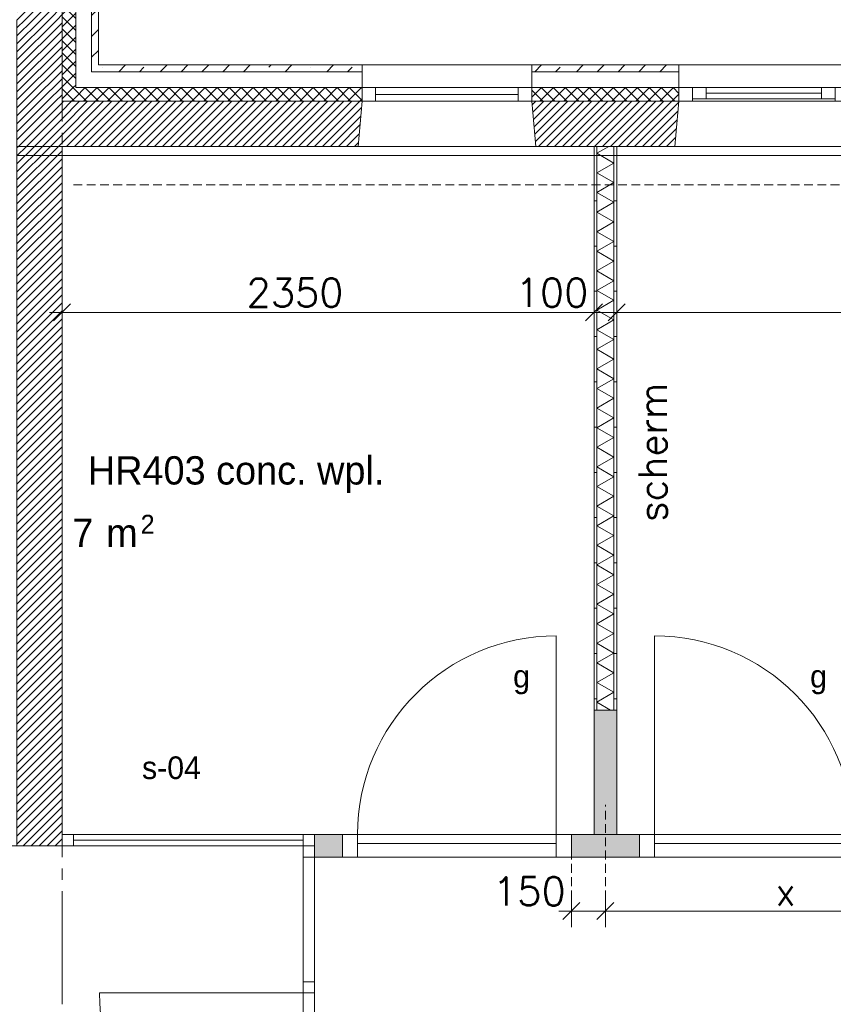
# Model space of a CAD drawing. Header units: millimetres. Extents: x -6136 to 498671, y -8363 to 238556.
# Tile 24 of 47: x 12413 to 16007, y 27850 to 32200. Entities that reach past the tile are written whole.
import ezdxf
from ezdxf.enums import TextEntityAlignment as Align

# ---------------------------------------------------------------- set-up
doc = ezdxf.new("R2010")
doc.units = ezdxf.units.MM
doc.header["$MEASUREMENT"] = 0
doc.linetypes.add('B0204', pattern=[650, 500, -50, 50, -50])
doc.linetypes.add('B0702', pattern=[58.685, 39.06, -19.625001])
for name, color, linetype in [('21 Buitenwanden', 7, 'Continuous'), ('21 Buitenwanden Doorsnede-arcering', 7, 'Continuous'), ('21 Buitenwanden Laagscheidingslijnen', 7, 'Continuous'), ('21 Buitenwanden Ramen', 7, 'Continuous'), ('22 C Binnenwanden', 7, 'Continuous'), ('22 C Binnenwanden Doorsnede-arcering', 7, 'Continuous'), ('23 Vloeren', 7, 'Continuous'), ('67 Radiatoren - lijn', 7, 'Continuous'), ('_ Nieuw Fase 1', 7, 'Continuous'), ('_ Nieuw Fase 1 Deuren', 7, 'Continuous'), ('_ Nieuw Fase 1 Deurlabels', 7, 'Continuous'), ('_ Nieuw Fase 1 Doorsnede-arcering', 7, 'Continuous'), ('_ Nieuw Fase 1 Laagscheidingslijnen', 7, 'Continuous'), ('_ Nieuw Fase 1 Raamlabels', 7, 'Continuous'), ('_ Nieuw Fase 1 Ramen', 7, 'Continuous'), ('_ Nieuw Fase 1 tekst', 7, 'Continuous'), ('A Maatvoering', 7, 'Continuous'), ('A Maatvoering 1_50', 7, 'Continuous'), ('A Stramien', 7, 'Continuous'), ('Z Brandscheiding', 7, 'Continuous'), ('Z Ruimtebenaming fase 1', 7, 'Continuous'), ('Z Ruimtebenaming fase 1 Zone omranding', 7, 'Continuous'), ('Z Ruimtebenaming fase 1 Zone tekst', 7, 'Continuous')]:
    doc.layers.add(name, color=color, linetype=linetype)
doc.styles.add('GENERATED_STYLE_1', font='txt')
doc.linetypes.add('_ 60', pattern='A,0,[1,19061B UOn1 014c Plattegrond vierde verdieping1.Shx,S=3.968254,R=0,X=0,Y=1.11022e-16],-550,0', length=550)
doc.dimstyles.new('GENERATED_STYLE__1', dxfattribs={"dimtxt": 125, "dimasz": 71.25, "dimexe": 0.18, "dimexo": 0.0625, "dimgap": 0.09, "dimtad": 1, "dimtih": 1, "dimtoh": 1, "dimdec": 0, "dimzin": 0, "dimdsep": 46, "dimtxsty": 'Standard', "dimblk": 'ARROWHEAD_6', "dimblk1": 'ARROWHEAD_6', "dimblk2": 'ARROWHEAD_6', "dimcen": 0.09, "dimse1": 1, "dimse2": 1, "dimclrd": 1, "dimclre": 1, "dimclrt": 9, "dimadec": 0, "dimazin": 0, "dimtfac": 1, "dimtdec": 4, "dimtmove": 0, "dimatfit": 3, "dimfxl": 1, "dimtolj": 1, "dimtzin": 0, "dimarcsym": 0})
pattern_1 = [(45, (0, 0), (-91.92388, 91.92388), []), (45, (-45.96, 45.96), (-91.92388, 91.92388), [97.5, -32.5, 0, -32.5])]
pattern_2 = [(225, (0, 0), (-26.516504, 26.516504), []), (315, (0, 0), (26.516504, 26.516504), [])]
pattern_3 = [(45, (0, 0), (-17.67767, 17.67767), [])]
pattern_4 = [(135, (0, 0), (26.516504, 26.516504), []), (225, (0, 0), (-26.516504, 26.516504), [])]
pattern_5 = [(1e-14, (0, 0), (0, 200), [])]

# ---------------------------------------------------------------- blocks, each defined once
blk = doc.blocks.new('conc. wpl._HR403_23_1', base_point=(13368.6, 30164))
at = {"layer": 'Z Ruimtebenaming fase 1 Zone tekst', "color": 2, "lineweight": 0}
for tag, height, p in [('DUMMY_941', 125, (14092.3, 30300.8)), ('DUMMY_942', 125, (12645, 30040.3)), ('DUMMY_943', 125, (12645, 29995.9)), ('DUMMY_944', 125, (12748, 29994.9)), ('DUMMY_945', 83.3, (12946.8, 30012.6))]:
    blk.add_attdef(tag, text='', height=height, dxfattribs=at).set_placement(p, align=Align.TOP_LEFT)
blk.add_attdef('ROOM_NUMBER', text='', height=125, dxfattribs=at).set_placement((13368.6, 30271.4), align=Align.TOP_CENTER)
blk = doc.blocks.new('Slab_1_1', base_point=(200, 32200))
at = {"layer": '23 Vloeren', "color": 1, "linetype": 'Continuous', "lineweight": 0, "flags": 128}
blk.add_lwpolyline([(200, 32200), (200, 7400), (4520, 7400), (4520, 8150), (8080, 8150), (8080, 7400), (12400, 7400), (12400, 22320), (21800, 22320), (21800, 20900), (46600, 20900), (46600, 25220), (45850, 25220), (45850, 28780), (46600, 28780), (46600, 33100), (21800, 33100), (21800, 31600), (12400, 31600), (12400, 28550), (8780, 28550), (8780, 30202.3), (7150, 30202.3), (7150, 32200)], close=True, dxfattribs=at)
blk = doc.blocks.new('R1 23')
at = {"layer": '21 Buitenwanden Ramen', "color": 9, "linetype": 'Continuous', "lineweight": 0}
for p, q in [((-375, 100), (375, 100)), ((-375, 70), (-375, 0)), ((375, 70), (375, 0)), ((-392.5, -260), (392.5, -260))]:
    blk.add_line(p, q, dxfattribs=at)
at = {"layer": '21 Buitenwanden Ramen', "color": 2, "linetype": 'Continuous', "lineweight": 0}
for p, q in [((-375, 100), (-375, 70)), ((375, 100), (375, 70))]:
    blk.add_line(p, q, dxfattribs=at)
at = {"layer": '21 Buitenwanden Ramen', "color": 1, "linetype": 'Continuous', "lineweight": 0}
for p, q in [((-375, 0), (-315, 0)), ((-375, 0), (-375, -60)), ((-375, 0), (-375, -60)), ((-315, 0), (-315, -60)), ((-315, 0), (315, 0)), ((315, -60), (315, 0)), ((315, 0), (375, 0)), ((375, 0), (375, -60)), ((375, 0), (375, -60)), ((-315, -30), (315, -30)), ((-375, -60), (-392.5, -260)), ((-315, -60), (-375, -60)), ((315, -60), (-315, -60)), ((375, -60), (315, -60)), ((375, -60), (392.5, -260))]:
    blk.add_line(p, q, dxfattribs=at)
blk = doc.blocks.new('R1 23_2')
at = {"layer": '21 Buitenwanden Ramen', "color": 9, "linetype": 'Continuous', "lineweight": 0}
for p, q in [((-375, 100), (375, 100)), ((-375, 70), (-375, 0)), ((375, 70), (375, 0)), ((-392.5, -260), (392.5, -260))]:
    blk.add_line(p, q, dxfattribs=at)
at = {"layer": '21 Buitenwanden Ramen', "color": 2, "linetype": 'Continuous', "lineweight": 0}
for p, q in [((-375, 100), (-375, 70)), ((375, 100), (375, 70))]:
    blk.add_line(p, q, dxfattribs=at)
at = {"layer": '21 Buitenwanden Ramen', "color": 1, "linetype": 'Continuous', "lineweight": 0}
for p, q in [((-375, 0), (-315, 0)), ((-375, 0), (-375, -60)), ((-375, 0), (-375, -60)), ((-315, 0), (-315, -50)), ((-315, 0), (-255, 0)), ((-315, -50), (-315, 0)), ((-255, 0), (255, 0)), ((-255, 0), (-255, -50)), ((-255, 0), (255, 0)), ((255, -50), (255, 0)), ((255, 0), (315, 0)), ((315, -50), (315, 0)), ((315, 0), (375, 0)), ((315, 0), (315, -50)), ((375, 0), (375, -60)), ((375, 0), (375, -60)), ((-255, -25), (255, -25)), ((-375, -60), (-392.5, -260)), ((-315, -60), (-375, -60)), ((-315, -50), (-315, -60)), ((-255, -50), (-315, -50)), ((315, -60), (-315, -60)), ((255, -50), (-255, -50)), ((315, -50), (255, -50)), ((315, -60), (315, -50)), ((375, -60), (315, -60)), ((375, -60), (392.5, -260))]:
    blk.add_line(p, q, dxfattribs=at)
blk = doc.blocks.new('Wall_28_1', base_point=(12600, 31840))
at = {"layer": '21 Buitenwanden Doorsnede-arcering', "linetype": 'Continuous', "lineweight": 0, "true_color": 0x000000}
h = blk.add_hatch(dxfattribs=at)
h.set_pattern_fill('160_Natuursteen_0001', color=18, style=0, pattern_type=2)
h.set_pattern_definition(pattern_1)
h.paths.add_polyline_path([(12760, 32000), (12730, 32000), (12730, 31970)])
h = blk.add_hatch(dxfattribs=at)
h.set_pattern_fill('160_Natuursteen_0001', color=18, style=0, pattern_type=2)
h.set_pattern_definition(pattern_1)
h.paths.add_polyline_path([(12760, 32000), (12730, 31970), (12760, 31970)])
h = blk.add_hatch(dxfattribs=at)
h.set_pattern_fill('160_Natuursteen_0001', color=18, style=0, pattern_type=2)
h.set_pattern_definition(pattern_1)
h.paths.add_polyline_path([(13925, 32000), (12760, 32000), (12760, 31970), (13925, 31970)])
h = blk.add_hatch(dxfattribs=at)
h.set_pattern_fill('160_Natuursteen_0001', color=18, style=0, pattern_type=2)
h.set_pattern_definition(pattern_1)
h.paths.add_polyline_path([(15325, 32000), (14675, 32000), (14675, 31970), (15325, 31970)])
h = blk.add_hatch(dxfattribs=at)
h.set_pattern_fill('160_Natuursteen_0001', color=18, style=0, pattern_type=2)
h.set_pattern_definition(pattern_1)
h.paths.add_polyline_path([(16725, 32000), (16075, 32000), (16075, 31970), (16725, 31970)])
h = blk.add_hatch(dxfattribs=at)
h.set_pattern_fill('160_Natuursteen_0001', color=18, style=0, pattern_type=2)
h.set_pattern_definition(pattern_1)
h.paths.add_polyline_path([(18125, 32000), (17475, 32000), (17475, 31970), (18125, 31970)])
h = blk.add_hatch(dxfattribs=at)
h.set_pattern_fill('160_Natuursteen_0001', color=18, style=0, pattern_type=2)
h.set_pattern_definition(pattern_1)
h.paths.add_polyline_path([(19534.8, 32000), (18875, 32000), (18875, 31970), (19534.8, 31970)])
h = blk.add_hatch(dxfattribs=at)
h.set_pattern_fill('160_Natuursteen_0001', color=18, style=0, pattern_type=2)
h.set_pattern_definition(pattern_1)
h.paths.add_polyline_path([(21440, 32000), (20284.8, 32000), (20284.8, 31970), (21440, 31970)])
h = blk.add_hatch(dxfattribs=at)
h.set_pattern_fill('415_Isolatie_ruit_0001', color=18, style=0, pattern_type=2)
h.set_pattern_definition(pattern_2)
h.paths.add_polyline_path([(12660, 31900), (12600, 31900), (12600, 31840)])
h = blk.add_hatch(dxfattribs=at)
h.set_pattern_fill('415_Isolatie_ruit_0001', color=18, style=0, pattern_type=2)
h.set_pattern_definition(pattern_2)
h.paths.add_polyline_path([(12660, 31900), (12600, 31840), (12660, 31840)])
h = blk.add_hatch(dxfattribs=at)
h.set_pattern_fill('415_Isolatie_ruit_0001', color=18, style=0, pattern_type=2)
h.set_pattern_definition(pattern_2)
h.paths.add_polyline_path([(12660, 31900), (12660, 31840), (13925, 31840), (13925, 31900)])
h = blk.add_hatch(dxfattribs=at)
h.set_pattern_fill('415_Isolatie_ruit_0001', color=18, style=0, pattern_type=2)
h.set_pattern_definition(pattern_2)
h.paths.add_polyline_path([(14675, 31900), (14675, 31840), (15325, 31840), (15325, 31900)])
h = blk.add_hatch(dxfattribs=at)
h.set_pattern_fill('415_Isolatie_ruit_0001', color=18, style=0, pattern_type=2)
h.set_pattern_definition(pattern_2)
h.paths.add_polyline_path([(16075, 31900), (16075, 31840), (16725, 31840), (16725, 31900)])
h = blk.add_hatch(dxfattribs=at)
h.set_pattern_fill('415_Isolatie_ruit_0001', color=18, style=0, pattern_type=2)
h.set_pattern_definition(pattern_2)
h.paths.add_polyline_path([(17475, 31900), (17475, 31840), (18125, 31840), (18125, 31900)])
h = blk.add_hatch(dxfattribs=at)
h.set_pattern_fill('415_Isolatie_ruit_0001', color=18, style=0, pattern_type=2)
h.set_pattern_definition(pattern_2)
h.paths.add_polyline_path([(18875, 31900), (18875, 31840), (19534.8, 31840), (19534.8, 31900)])
h = blk.add_hatch(dxfattribs=at)
h.set_pattern_fill('415_Isolatie_ruit_0001', color=18, style=0, pattern_type=2)
h.set_pattern_definition(pattern_2)
h.paths.add_polyline_path([(20284.8, 31900), (20284.8, 31840), (21540, 31840), (21540, 31900)])
h = blk.add_hatch(dxfattribs=at)
h.set_pattern_fill('220_Gewapend_beton___pre_2B', color=18, style=0, pattern_type=2)
h.set_pattern_definition(pattern_3)
h.paths.add_polyline_path([(12600, 31840), (12400, 31840), (12400, 31640)])
h = blk.add_hatch(dxfattribs=at)
h.set_pattern_fill('220_Gewapend_beton___pre_2B', color=18, style=0, pattern_type=2)
h.set_pattern_definition(pattern_3)
h.paths.add_polyline_path([(12600, 31840), (12400, 31640), (12600, 31640)])
h = blk.add_hatch(dxfattribs=at)
h.set_pattern_fill('220_Gewapend_beton___pre_2B', color=18, style=0, pattern_type=2)
h.set_pattern_definition(pattern_3)
h.paths.add_polyline_path([(12600, 31840), (12600, 31640), (13907.5, 31640), (13925, 31840)])
h = blk.add_hatch(dxfattribs=at)
h.set_pattern_fill('220_Gewapend_beton___pre_2B', color=18, style=0, pattern_type=2)
h.set_pattern_definition(pattern_3)
h.paths.add_polyline_path([(14675, 31840), (14692.5, 31640), (15307.5, 31640), (15325, 31840)])
h = blk.add_hatch(dxfattribs=at)
h.set_pattern_fill('220_Gewapend_beton___pre_2B', color=18, style=0, pattern_type=2)
h.set_pattern_definition(pattern_3)
h.paths.add_polyline_path([(16075, 31840), (16092.5, 31640), (16707.5, 31640), (16725, 31840)])
h = blk.add_hatch(dxfattribs=at)
h.set_pattern_fill('220_Gewapend_beton___pre_2B', color=18, style=0, pattern_type=2)
h.set_pattern_definition(pattern_3)
h.paths.add_polyline_path([(17475, 31840), (17492.5, 31640), (18107.5, 31640), (18125, 31840)])
h = blk.add_hatch(dxfattribs=at)
h.set_pattern_fill('220_Gewapend_beton___pre_2B', color=18, style=0, pattern_type=2)
h.set_pattern_definition(pattern_3)
h.paths.add_polyline_path([(18875, 31840), (18892.5, 31640), (19517.3, 31640), (19534.8, 31840)])
h = blk.add_hatch(dxfattribs=at)
h.set_pattern_fill('220_Gewapend_beton___pre_2B', color=18, style=0, pattern_type=2)
h.set_pattern_definition(pattern_3)
h.paths.add_polyline_path([(21600, 31840), (20284.8, 31840), (20302.3, 31640), (21600, 31640)])
at = {"layer": '21 Buitenwanden', "color": 2, "linetype": 'Continuous', "lineweight": 0}
for p, q in [((13925, 32000), (13925, 31970)), ((14675, 32000), (14675, 31970)), ((15325, 32000), (15325, 31970)), ((16075, 32000), (16075, 31970)), ((16725, 32000), (16725, 31970)), ((17475, 32000), (17475, 31970)), ((18125, 32000), (18125, 31970)), ((18875, 32000), (18875, 31970)), ((19534.8, 32000), (19534.8, 31970)), ((20284.8, 32000), (20284.8, 31970))]:
    blk.add_line(p, q, dxfattribs=at)
at = {"layer": '21 Buitenwanden', "color": 9, "linetype": 'Continuous', "lineweight": 0}
for p, q in [((13925, 31970), (13925, 31900)), ((14675, 31970), (14675, 31900)), ((15325, 31970), (15325, 31900)), ((16075, 31970), (16075, 31900)), ((16725, 31970), (16725, 31900)), ((17475, 31970), (17475, 31900)), ((18125, 31970), (18125, 31900)), ((18875, 31970), (18875, 31900)), ((19534.8, 31970), (19534.8, 31900)), ((20284.8, 31970), (20284.8, 31900))]:
    blk.add_line(p, q, dxfattribs=at)
at = {"layer": '21 Buitenwanden', "color": 1, "linetype": 'Continuous', "lineweight": 0}
for p, q in [((13925, 31900), (13925, 31840)), ((14675, 31900), (14675, 31840)), ((15325, 31900), (15325, 31840)), ((16075, 31900), (16075, 31840)), ((16725, 31900), (16725, 31840)), ((17475, 31900), (17475, 31840)), ((18125, 31900), (18125, 31840)), ((18875, 31900), (18875, 31840)), ((19534.8, 31900), (19534.8, 31840)), ((20284.8, 31900), (20284.8, 31840)), ((13925, 31840), (13907.5, 31640)), ((14675, 31840), (14692.5, 31640)), ((15325, 31840), (15307.5, 31640)), ((16075, 31840), (16092.5, 31640)), ((16725, 31840), (16707.5, 31640)), ((17475, 31840), (17492.5, 31640)), ((18125, 31840), (18107.5, 31640)), ((18875, 31840), (18892.5, 31640)), ((19534.8, 31840), (19517.3, 31640)), ((20284.8, 31840), (20302.3, 31640))]:
    blk.add_line(p, q, dxfattribs=at)
at = {"layer": '21 Buitenwanden', "color": 2, "linetype": 'Continuous', "lineweight": 0, "flags": 128}
for points in [[(13925, 32000), (12760, 32000)], [(15325, 32000), (14675, 32000)], [(16725, 32000), (16075, 32000)], [(18125, 32000), (17475, 32000)], [(19534.8, 32000), (18875, 32000)], [(21440, 32000), (20284.8, 32000)]]:
    blk.add_lwpolyline(points, dxfattribs=at)
at = {"layer": '21 Buitenwanden', "color": 1, "linetype": 'Continuous', "lineweight": 0, "flags": 128}
for points in [[(12400, 31640), (12400, 31840)], [(12400, 31640), (13907.5, 31640)], [(14692.5, 31640), (15307.5, 31640)], [(16092.5, 31640), (16707.5, 31640)], [(17492.5, 31640), (18107.5, 31640)], [(18892.5, 31640), (19517.3, 31640)], [(20302.3, 31640), (21600, 31640)]]:
    blk.add_lwpolyline(points, dxfattribs=at)
at = {"layer": '21 Buitenwanden Laagscheidingslijnen', "color": 2, "linetype": 'Continuous', "lineweight": 0}
for p, q in [((12730, 32000), (12730, 31970)), ((13925, 31970), (12730, 31970)), ((15325, 31970), (14675, 31970)), ((16725, 31970), (16075, 31970)), ((18125, 31970), (17475, 31970)), ((19534.8, 31970), (18875, 31970)), ((21440, 31970), (20284.8, 31970)), ((21440, 31970), (21470, 31970))]:
    blk.add_line(p, q, dxfattribs=at)
at = {"layer": '21 Buitenwanden Laagscheidingslijnen', "color": 1, "linetype": 'Continuous', "lineweight": 0}
for p, q in [((12660, 31970), (12660, 31900)), ((12600, 31900), (12600, 31840)), ((13925, 31900), (12660, 31900)), ((15325, 31900), (14675, 31900)), ((16725, 31900), (16075, 31900)), ((18125, 31900), (17475, 31900)), ((19534.8, 31900), (18875, 31900)), ((21470, 31900), (20284.8, 31900)), ((21470, 31900), (21540, 31900)), ((13925, 31840), (12600, 31840)), ((15325, 31840), (14675, 31840)), ((16725, 31840), (16075, 31840)), ((18125, 31840), (17475, 31840)), ((19534.8, 31840), (18875, 31840)), ((21540, 31840), (20284.8, 31840)), ((21540, 31840), (21600, 31840))]:
    blk.add_line(p, q, dxfattribs=at)
at = {"layer": '21 Buitenwanden Ramen', "color": 1, "linetype": 'Continuous', "lineweight": 0, "zscale": 1000}
for name, p in [('R1 23', (14300, 31900)), ('R1 23_2', (15700, 31900)), ('R1 23', (17100, 31900)), ('R1 23_2', (18500, 31900)), ('R1 23', (19909.8, 31900))]:
    blk.add_blockref(name, p, dxfattribs=at)
blk = doc.blocks.new('Wall_51_1', base_point=(12600, 31840))
at = {"layer": '21 Buitenwanden Doorsnede-arcering', "linetype": 'Continuous', "lineweight": 0, "true_color": 0x000000}
h = blk.add_hatch(dxfattribs=at)
h.set_pattern_fill('160_Natuursteen_0001', color=18, style=0, pattern_type=2)
h.set_pattern_definition(pattern_1)
h.paths.add_polyline_path([(12730, 32530), (12760, 32560), (12730, 32560)])
h = blk.add_hatch(dxfattribs=at)
h.set_pattern_fill('160_Natuursteen_0001', color=18, style=0, pattern_type=2)
h.set_pattern_definition(pattern_1)
h.paths.add_polyline_path([(12730, 32530), (12760, 32530), (12760, 32560)])
h = blk.add_hatch(dxfattribs=at)
h.set_pattern_fill('160_Natuursteen_0001', color=18, style=0, pattern_type=2)
h.set_pattern_definition(pattern_1)
h.paths.add_polyline_path([(12730, 32530), (12730, 32000), (12760, 32000), (12760, 32530)])
h = blk.add_hatch(dxfattribs=at)
h.set_pattern_fill('415_Isolatie_ruit_0001', color=18, style=0, pattern_type=2)
h.set_pattern_definition(pattern_4)
h.paths.add_polyline_path([(12600, 32460), (12600, 32400), (12660, 32460)])
h = blk.add_hatch(dxfattribs=at)
h.set_pattern_fill('415_Isolatie_ruit_0001', color=18, style=0, pattern_type=2)
h.set_pattern_definition(pattern_4)
h.paths.add_polyline_path([(12600, 32400), (12660, 32400), (12660, 32460)])
h = blk.add_hatch(dxfattribs=at)
h.set_pattern_fill('220_Gewapend_beton___pre_2B', color=18, style=0, pattern_type=2)
h.set_pattern_definition(pattern_3)
h.paths.add_polyline_path([(12400, 32200), (12600, 32400), (12400, 32400)])
h = blk.add_hatch(dxfattribs=at)
h.set_pattern_fill('220_Gewapend_beton___pre_2B', color=18, style=0, pattern_type=2)
h.set_pattern_definition(pattern_3)
h.paths.add_polyline_path([(12400, 32200), (12600, 32200), (12600, 32400)])
h = blk.add_hatch(dxfattribs=at)
h.set_pattern_fill('415_Isolatie_ruit_0001', color=18, style=0, pattern_type=2)
h.set_pattern_definition(pattern_4)
h.paths.add_polyline_path([(12600, 32400), (12600, 31900), (12660, 31900), (12660, 32400)])
h = blk.add_hatch(dxfattribs=at)
h.set_pattern_fill('220_Gewapend_beton___pre_2B', color=18, style=0, pattern_type=2)
h.set_pattern_definition(pattern_3)
h.paths.add_polyline_path([(12400, 32200), (12400, 31840), (12600, 31840), (12600, 32200)])
h = blk.add_hatch(dxfattribs=at)
h.set_pattern_fill('415_Isolatie_ruit_0001', color=18, style=0, pattern_type=2)
h.set_pattern_definition(pattern_4)
h.paths.add_polyline_path([(12600, 31970), (12660, 31970), (12660, 32000), (12600, 32000)])
h = blk.add_hatch(dxfattribs=at)
h.set_pattern_fill('415_Isolatie_ruit_0001', color=18, style=0, pattern_type=2)
h.set_pattern_definition(pattern_4)
h.paths.add_polyline_path([(12600, 31900), (12660, 31900), (12660, 31970), (12600, 31970)])
at = {"layer": '21 Buitenwanden', "color": 2, "linetype": 'Continuous', "lineweight": 0, "flags": 128}
for points in [[(12760, 32560), (12730, 32560)], [(12760, 32000), (12760, 32560)]]:
    blk.add_lwpolyline(points, dxfattribs=at)
at = {"layer": '21 Buitenwanden', "color": 1, "linetype": 'Continuous', "lineweight": 0, "flags": 128}
blk.add_lwpolyline([(12400, 32200), (12400, 31840)], dxfattribs=at)
at = {"layer": '21 Buitenwanden Laagscheidingslijnen', "color": 2, "linetype": 'Continuous', "lineweight": 0}
for p, q in [((12730, 32530), (12660, 32530)), ((12730, 32460), (12730, 32530)), ((12730, 32000), (12730, 32460)), ((12730, 31970), (12730, 32000)), ((12730, 32000), (12730, 31970))]:
    blk.add_line(p, q, dxfattribs=at)
at = {"layer": '21 Buitenwanden Laagscheidingslijnen', "color": 1, "linetype": 'Continuous', "lineweight": 0}
for p, q in [((12660, 32460), (12600, 32460)), ((12660, 32400), (12660, 32460)), ((12600, 32400), (12400, 32400)), ((12600, 32200), (12600, 32400)), ((12660, 31970), (12660, 32400)), ((12600, 31900), (12600, 32200)), ((12660, 31970), (12660, 32000)), ((12660, 31900), (12660, 31970)), ((12660, 31970), (12660, 31900)), ((12600, 31900), (12600, 31840))]:
    blk.add_line(p, q, dxfattribs=at)
blk = doc.blocks.new('Wall_65_1', base_point=(12550, 31640))
at = {"layer": '22 C Binnenwanden Doorsnede-arcering', "linetype": 'Continuous', "lineweight": 0, "true_color": 0x000000}
h = blk.add_hatch(dxfattribs=at)
h.set_pattern_fill('220_Gewapend_beton___pre_2B', color=18, style=0, pattern_type=2)
h.set_pattern_definition(pattern_3)
h.paths.add_polyline_path([(12400, 31640), (12400, 28550), (12600, 28550), (12600, 31640)])
at = {"layer": '22 C Binnenwanden', "color": 1, "linetype": 'Continuous', "lineweight": 0, "flags": 128}
for points in [[(12400, 31640), (12400, 28550)], [(12600, 31640), (12400, 31640)], [(12600, 28550), (12600, 31640)], [(12400, 28550), (12600, 28550)]]:
    blk.add_lwpolyline(points, dxfattribs=at)
blk = doc.blocks.new('D2 zl2 23')
at = {"layer": '_ Nieuw Fase 1 Deuren', "color": 1, "linetype": 'Continuous', "lineweight": 0}
for p, q in [((-900, 0), (-900, 900)), ((900, 0), (900, 900)), ((-1500, 0), (-1550, 0)), ((-1550, 0), (-1550, -50)), ((-1550, 0), (-1550, -50)), ((-1550, 0), (-1550, -50)), ((-1500, -50), (-1500, 0)), ((-1500, 0), (-950, 0)), ((-950, 0), (-1500, 0)), ((-900, 0), (-950, 0)), ((-950, 0), (-950, -50)), ((-900, -50), (-900, 0)), ((0, 0), (-900, 0)), ((-900, 0), (-900, -50)), ((0, 0), (900, 0)), ((0, -50), (0, 0)), ((0, -50), (0, 0)), ((950, 0), (900, 0)), ((900, 0), (900, -50)), ((900, 0), (900, -50)), ((950, -50), (950, 0)), ((1500, 0), (950, 0)), ((1500, 0), (950, 0)), ((1550, 0), (1500, 0)), ((1500, 0), (1500, -50)), ((1550, -50), (1550, 0)), ((1550, 0), (1550, -50)), ((1550, 0), (1550, -50)), ((-1550, -50), (-1500, -50)), ((-950, -50), (-900, -50)), ((-900, -50), (0, -50)), ((900, -50), (0, -50)), ((900, -50), (950, -50)), ((1500, -50), (1550, -50))]:
    blk.add_line(p, q, dxfattribs=at)
at = {"layer": '_ Nieuw Fase 1 Deuren', "color": 9, "linetype": 'Continuous', "lineweight": 0}
for p, q in [((-80, 475), (80, 635)), ((80, 475), (-80, 635)), ((0, -685), (0, 635)), ((-80, 275), (80, 435)), ((80, 275), (-80, 435)), ((-80, -325), (80, -485)), ((80, -325), (-80, -485)), ((-80, -525), (80, -685)), ((80, -525), (-80, -685))]:
    blk.add_line(p, q, dxfattribs=at)
at = {"layer": '_ Nieuw Fase 1 Deuren', "color": 1, "linetype": 'Continuous', "lineweight": 0, "flags": 128}
for points in [[(-950, -50), (-1500, -50), (-1500, 0), (-950, 0)], [(1500, 0), (950, 0), (950, -50), (1500, -50)]]:
    blk.add_lwpolyline(points, close=True, dxfattribs=at)
at = {"layer": '_ Nieuw Fase 1 Deuren', "color": 1, "linetype": 'Continuous', "lineweight": 0}
for centre, start, end in [((-900, 0), 0, 90), ((900, 0), 90, 180)]:
    blk.add_arc(centre, 900, start, end, dxfattribs=at)
at = {"layer": '_ Nieuw Fase 1 Deuren', "color": 9, "linetype": 'Continuous', "lineweight": 0}
for centre, start, end in [((0, 191), 270, 90), ((0, 47), 90, 270), ((0, -97), 270, 90), ((0, -241), 90, 270)]:
    blk.add_arc(centre, 72, start, end, dxfattribs=at)
blk = doc.blocks.new('Deur en raam marker 23 KM')
at = {"layer": '_ Nieuw Fase 1 Raamlabels', "color": 2, "lineweight": 0, "style": 'GENERATED_STYLE_1'}
blk.add_attdef('AC_WIDO_ID', text='', height=100, rotation=360, dxfattribs=at).set_placement((-204.6, 345.2), align=Align.TOP_LEFT)
blk = doc.blocks.new('Wall_66_1', base_point=(13690, 25425))
at = {"layer": '_ Nieuw Fase 1', "color": 1, "linetype": 'Continuous', "lineweight": 0}
for p, q in [((13665, 28550), (13715, 28550)), ((13665, 25450), (13715, 25450))]:
    blk.add_line(p, q, dxfattribs=at)
at = {"layer": '_ Nieuw Fase 1', "color": 1, "linetype": 'Continuous', "lineweight": 0, "flags": 128}
for points in [[(13665, 25450), (13665, 25425)], [(13715, 25425), (13715, 25450)], [(13665, 25425), (13715, 25425)]]:
    blk.add_lwpolyline(points, dxfattribs=at)
at = {"layer": '_ Nieuw Fase 1 Deuren', "color": 1, "linetype": 'Continuous', "lineweight": 0, "xscale": -1, "zscale": 1000, "rotation": 90}
blk.add_blockref('D2 zl2 23', (13665, 27000), dxfattribs=at)
at = {"layer": '_ Nieuw Fase 1 Deurlabels', "color": 9, "linetype": 'Continuous', "lineweight": 0}
ref = blk.add_blockref('Deur en raam marker 23 KM', (13665, 27000), dxfattribs=dict(at, rotation=90))
ref.add_attrib('AC_WIDO_ID', 's-03', dxfattribs={"color": 2, "lineweight": 0, "height": 100, "rotation": 90, "style": 'GENERATED_STYLE_1'}).set_placement((13715, 26231.7), align=Align.TOP_CENTER)
blk = doc.blocks.new('R1 23_3')
at = {"layer": '_ Nieuw Fase 1 Ramen', "color": 9, "linetype": 'Continuous', "lineweight": 0}
for p, q in [((-557.5, 0), (557.5, 0)), ((-557.5, -50), (557.5, -50))]:
    blk.add_line(p, q, dxfattribs=at)
at = {"layer": '_ Nieuw Fase 1 Ramen', "color": 1, "linetype": 'Continuous', "lineweight": 0}
for p, q in [((-557.5, 0), (-507.5, 0)), ((-557.5, 0), (-557.5, -50)), ((-557.5, 0), (-557.5, -50)), ((-507.5, 0), (-507.5, -50)), ((-507.5, 0), (507.5, 0)), ((507.5, -50), (507.5, 0)), ((507.5, 0), (557.5, 0)), ((557.5, 0), (557.5, -50)), ((557.5, 0), (557.5, -50)), ((-507.5, -25), (507.5, -25)), ((-507.5, -50), (-557.5, -50)), ((507.5, -50), (-507.5, -50)), ((557.5, -50), (507.5, -50))]:
    blk.add_line(p, q, dxfattribs=at)
blk = doc.blocks.new('Wall_67_1', base_point=(12600, 28575))
at = {"layer": '_ Nieuw Fase 1', "color": 1, "linetype": 'Continuous', "lineweight": 0}
for p, q in [((12600, 28600), (12600, 28550)), ((13715, 28600), (13715, 28550))]:
    blk.add_line(p, q, dxfattribs=at)
at = {"layer": '_ Nieuw Fase 1 Raamlabels', "color": 9, "lineweight": 0}
blk.add_blockref('Deur en raam marker 23 KM', (13157.5, 28600), dxfattribs=at).add_auto_attribs({'AC_WIDO_ID': 's-04'})
at = {"layer": '_ Nieuw Fase 1 Ramen', "color": 1, "linetype": 'Continuous', "lineweight": 0, "xscale": -1, "zscale": 1000}
blk.add_blockref('R1 23_3', (13157.5, 28600), dxfattribs=at)
blk = doc.blocks.new('D1 23_5')
at = {"layer": '_ Nieuw Fase 1 Deuren', "color": 1, "linetype": 'Continuous', "lineweight": 0}
for p, q in [((439, 0), (439, 878)), ((-439, 0), (-506, 0)), ((-506, 0), (-506, -100)), ((-506, 0), (-506, -100)), ((-506, 0), (-506, -100)), ((-439, -100), (-439, 0)), ((-439, 0), (439, 0)), ((-439, -40), (-439, 0)), ((506, 0), (439, 0)), ((439, 0), (439, -100)), ((439, 0), (439, -40)), ((506, -100), (506, 0)), ((506, 0), (506, -100)), ((506, 0), (506, -100)), ((439, -40), (-439, -40)), ((-506, -100), (-439, -100)), ((439, -100), (506, -100))]:
    blk.add_line(p, q, dxfattribs=at)
blk.add_arc((439, 0), 878, 90, 180, dxfattribs=at)
blk = doc.blocks.new('Wall_79_1', base_point=(13715, 28550))
at = {"layer": '_ Nieuw Fase 1 Doorsnede-arcering', "linetype": 'Continuous', "lineweight": 0, "true_color": 0xfed4fe}
for points in [[(13715, 28500), (13838, 28500), (13838, 28600), (13715, 28600)], [(14850, 28600), (14850, 28500), (15150, 28500), (15150, 28600)], [(19350, 28600), (16162, 28600), (16162, 28500), (19350, 28500)], [(21600, 28600), (20362, 28600), (20362, 28500), (21600, 28500)]]:
    blk.add_hatch(color=7, dxfattribs=at).paths.add_polyline_path(points)
at = {"layer": '_ Nieuw Fase 1', "color": 1, "linetype": 'Continuous', "lineweight": 0}
for p, q in [((13838, 28600), (13838, 28500)), ((14850, 28600), (14850, 28500)), ((15150, 28600), (15150, 28500)), ((16162, 28600), (16162, 28500)), ((19350, 28600), (19350, 28500)), ((20362, 28600), (20362, 28500))]:
    blk.add_line(p, q, dxfattribs=at)
at = {"layer": '_ Nieuw Fase 1', "color": 1, "linetype": 'Continuous', "lineweight": 0, "flags": 128}
for points in [[(13838, 28600), (13715, 28600)], [(13715, 28600), (13715, 28500)], [(15150, 28600), (14850, 28600)], [(19350, 28600), (16162, 28600)], [(21600, 28600), (20362, 28600)], [(21600, 28500), (21600, 28600)], [(13715, 28500), (13838, 28500)], [(14850, 28500), (15150, 28500)], [(16162, 28500), (19350, 28500)], [(20362, 28500), (21600, 28500)]]:
    blk.add_lwpolyline(points, dxfattribs=at)
at = {"layer": '_ Nieuw Fase 1 Deuren', "color": 1, "linetype": 'Continuous', "lineweight": 0, "zscale": 1000}
blk.add_blockref('D1 23_5', (14344, 28600), dxfattribs=at)
at = {"layer": '_ Nieuw Fase 1 Deuren', "color": 1, "linetype": 'Continuous', "lineweight": 0, "xscale": -1, "zscale": 1000}
for p in [(15656, 28600), (19856, 28600)]:
    blk.add_blockref('D1 23_5', p, dxfattribs=at)
at = {"layer": '_ Nieuw Fase 1 Deurlabels', "color": 9, "lineweight": 0}
ref = blk.add_blockref('Deur en raam marker 23 KM', (14344, 28600), dxfattribs=at)
ref.add_attrib('AC_WIDO_ID', 'g', dxfattribs={"color": 2, "lineweight": 0, "height": 100, "style": 'GENERATED_STYLE_1'}).set_placement((14629.6, 29349.3), align=Align.TOP_CENTER)
ref = blk.add_blockref('Deur en raam marker 23 KM', (15656, 28600), dxfattribs=at)
ref.add_attrib('AC_WIDO_ID', 'g', dxfattribs={"color": 2, "lineweight": 0, "height": 100, "style": 'GENERATED_STYLE_1'}).set_placement((15941.6, 29349.3), align=Align.TOP_CENTER)
ref = blk.add_blockref('Deur en raam marker 23 KM', (19856, 28600), dxfattribs=at)
ref.add_attrib('AC_WIDO_ID', 'g', dxfattribs={"color": 2, "lineweight": 0, "height": 100, "style": 'GENERATED_STYLE_1'}).set_placement((19578.8, 29324.8), align=Align.TOP_CENTER)
blk = doc.blocks.new('*X342')
at = {"layer": '_ Nieuw Fase 1 Doorsnede-arcering', "color": 7, "linetype": 'Continuous', "lineweight": 0}
for p, q in [((14962.5, 31609.9), (15014.6, 31640)), ((14962.5, 31609.9), (15037.5, 31566.6)), ((14962.5, 31523.3), (15037.5, 31566.6)), ((14962.5, 31523.3), (15037.5, 31480)), ((14962.5, 31436.7), (15037.5, 31480)), ((14962.5, 31436.7), (15037.5, 31393.4)), ((14962.5, 31350.1), (15037.5, 31393.4)), ((14962.5, 31350.1), (15037.5, 31306.8)), ((14962.5, 31263.5), (15037.5, 31306.8)), ((14962.5, 31263.5), (15037.5, 31220.2)), ((14962.5, 31176.9), (15037.5, 31220.2)), ((14962.5, 31176.9), (15037.5, 31133.6)), ((14962.5, 31090.3), (15037.5, 31133.6)), ((14962.5, 31090.3), (15037.5, 31047)), ((14962.5, 31003.7), (15037.5, 31047)), ((14962.5, 31003.7), (15037.5, 30960.4)), ((14962.5, 30917.1), (15037.5, 30960.4)), ((14962.5, 30917.1), (15037.5, 30873.8)), ((14962.5, 30830.5), (15037.5, 30873.8)), ((14962.5, 30830.5), (15037.5, 30787.2)), ((14962.5, 30743.9), (15037.5, 30787.2)), ((14962.5, 30743.9), (15037.5, 30700.6)), ((14962.5, 30657.3), (15037.5, 30700.6)), ((14962.5, 30657.3), (15037.5, 30614)), ((14962.5, 30570.7), (15037.5, 30614)), ((14962.5, 30570.7), (15037.5, 30527.4)), ((14962.5, 30484.1), (15037.5, 30527.4)), ((14962.5, 30484.1), (15037.5, 30440.8)), ((14962.5, 30397.5), (15037.5, 30440.8)), ((14962.5, 30397.5), (15037.5, 30354.2)), ((14962.5, 30310.9), (15037.5, 30354.2)), ((14962.5, 30310.9), (15037.5, 30267.6)), ((14962.5, 30224.3), (15037.5, 30267.6)), ((14962.5, 30224.3), (15037.5, 30181)), ((14962.5, 30137.7), (15037.5, 30181)), ((14962.5, 30137.7), (15037.5, 30094.4)), ((14962.5, 30051.1), (15037.5, 30094.4)), ((14962.5, 30051.1), (15037.5, 30007.8)), ((14962.5, 29964.5), (15037.5, 30007.8)), ((14962.5, 29964.5), (15037.5, 29921.2)), ((14962.5, 29877.9), (15037.5, 29921.2)), ((14962.5, 29877.9), (15037.5, 29834.6)), ((14962.5, 29791.3), (15037.5, 29834.6)), ((14962.5, 29791.3), (15037.5, 29748)), ((14962.5, 29704.7), (15037.5, 29748)), ((14962.5, 29704.7), (15037.5, 29661.4)), ((14962.5, 29618.1), (15037.5, 29661.4)), ((14962.5, 29618.1), (15037.5, 29574.8)), ((14962.5, 29531.5), (15037.5, 29574.8)), ((14962.5, 29531.5), (15037.5, 29488.2)), ((14962.5, 29444.9), (15037.5, 29488.2)), ((14962.5, 29444.9), (15037.5, 29401.6)), ((14962.5, 29358.3), (15037.5, 29401.6)), ((14962.5, 29358.3), (15037.5, 29315)), ((14962.5, 29271.7), (15037.5, 29315)), ((14962.5, 29271.7), (15037.5, 29228.4)), ((14962.5, 29185.1), (15037.5, 29228.4)), ((14962.5, 29185.1), (15023.2, 29150))]:
    blk.add_line(p, q, dxfattribs=at)
blk = doc.blocks.new('Wall_81_1', base_point=(15000, 31640))
at = {"layer": '_ Nieuw Fase 1 Doorsnede-arcering', "linetype": 'Continuous', "lineweight": 0, "true_color": 0x000000}
h = blk.add_hatch(dxfattribs=at)
h.set_pattern_fill('930_Lijnen_vert_200_0001', color=18, style=0, pattern_type=2)
h.set_pattern_definition(pattern_5)
h.paths.add_polyline_path([(14950, 31640), (14950, 29150), (14962.5, 29150), (14962.5, 31640)])
h = blk.add_hatch(dxfattribs=at)
h.set_pattern_fill('930_Lijnen_vert_200_0001', color=18, style=0, pattern_type=2)
h.set_pattern_definition(pattern_5)
h.paths.add_polyline_path([(15050, 29150), (15050, 31640), (15037.5, 31640), (15037.5, 29150)])
at = {"layer": '_ Nieuw Fase 1', "color": 1, "linetype": 'Continuous', "lineweight": 0, "flags": 128}
for points in [[(14950, 31640), (14950, 29150)], [(15050, 31640), (14950, 31640)], [(15050, 29150), (15050, 31640)], [(14950, 29150), (15050, 29150)]]:
    blk.add_lwpolyline(points, dxfattribs=at)
at = {"layer": '_ Nieuw Fase 1 Laagscheidingslijnen', "color": 1, "linetype": 'Continuous', "lineweight": 0}
for p, q in [((14962.5, 31640), (14962.5, 29150)), ((15037.5, 29150), (15037.5, 31640))]:
    blk.add_line(p, q, dxfattribs=at)
at = {"layer": '_ Nieuw Fase 1', "color": 1, "lineweight": 0}
blk.add_blockref('*X342', (0, 0), dxfattribs=at)
blk = doc.blocks.new('Wall_82_1', base_point=(15000, 29150))
at = {"layer": '_ Nieuw Fase 1 Doorsnede-arcering', "linetype": 'Continuous', "lineweight": 0, "true_color": 0x80e2d7}
blk.add_hatch(color=121, dxfattribs=at).paths.add_polyline_path([(14950, 29150), (14950, 28600), (15050, 28600), (15050, 29150)])
at = {"layer": '_ Nieuw Fase 1', "color": 1, "linetype": 'Continuous', "lineweight": 0, "flags": 128}
for points in [[(14950, 29150), (14950, 28600)], [(15050, 29150), (14950, 29150)], [(15050, 28600), (15050, 29150)], [(14950, 28600), (15050, 28600)]]:
    blk.add_lwpolyline(points, dxfattribs=at)
blk = doc.blocks.new('*D428')
at = {"layer": 'A Maatvoering', "color": 1, "linetype": 'Continuous', "lineweight": 0}
for p, q in [((12600, 30836.4), (12600, 30977)), ((14950, 30836.4), (14950, 30977)), ((12637.5, 30944.2), (12562.5, 30869.2)), ((14987.5, 30944.2), (14912.5, 30869.2)), ((12543.8, 30906.7), (12600, 30906.7)), ((12600, 30906.7), (14950, 30906.7))]:
    blk.add_line(p, q, dxfattribs=at)
at = {"layer": 'A Maatvoering', "color": 9, "lineweight": 0, "char_height": 125, "attachment_point": 7}
for s, insert in [('\\A1;{\\pql;\\Ftxt.shx;2350}', (13414.4, 30931.7)), ('\\A1;{\\pql;\\Ftxt.shx;100}', (14603.4, 30931.7))]:
    blk.add_mtext(s, dxfattribs=dict(at, insert=insert))
blk = doc.blocks.new('ARROWHEAD_6')
at = {"color": 0, "linetype": 'Continuous', "lineweight": 0}
for p, q in [((0, 0), (-1, 0)), ((-0.5, -0.5), (0.5, 0.5))]:
    blk.add_line(p, q, dxfattribs=at)
blk = doc.blocks.new('*D429')
at = {"layer": 'A Maatvoering', "color": 1, "linetype": 'Continuous', "lineweight": 0}
for p, q in [((14950, 30836.4), (14950, 30977)), ((15050, 30836.4), (15050, 30977)), ((14987.5, 30944.2), (14912.5, 30869.2)), ((15087.5, 30944.2), (15012.5, 30869.2)), ((14950, 30906.7), (15050, 30906.7))]:
    blk.add_line(p, q, dxfattribs=at)
blk = doc.blocks.new('*D430')
at = {"layer": 'A Maatvoering', "color": 1, "linetype": 'Continuous', "lineweight": 0}
for p, q in [((15050, 30836.4), (15050, 30977)), ((19150, 30836.4), (19150, 30977)), ((15087.5, 30944.2), (15012.5, 30869.2)), ((19187.5, 30944.2), (19112.5, 30869.2)), ((15050, 30906.7), (19150, 30906.7))]:
    blk.add_line(p, q, dxfattribs=at)
at = {"layer": 'A Maatvoering', "color": 9, "lineweight": 0, "char_height": 125, "attachment_point": 7}
for s, insert in [('\\A1;{\\pql;\\Ftxt.shx;4100}', (16739.4, 30931.7)), ('\\A1;{\\pql;\\Ftxt.shx;100}', (18803.4, 30931.7))]:
    blk.add_mtext(s, dxfattribs=dict(at, insert=insert))
blk = doc.blocks.new('*D524')
at = {"layer": 'A Maatvoering', "color": 1, "linetype": 'Continuous', "lineweight": 0}
for p, q in [((14850, 28191.4), (14850, 28332)), ((15000, 28191.4), (15000, 28332)), ((14887.5, 28299.2), (14812.5, 28224.2)), ((15037.5, 28299.2), (14962.5, 28224.2)), ((14793.7, 28261.7), (14850, 28261.7)), ((14850, 28261.7), (15000, 28261.7))]:
    blk.add_line(p, q, dxfattribs=at)
at = {"layer": 'A Maatvoering', "color": 9, "lineweight": 0, "insert": (14503.4, 28286.7), "char_height": 125, "attachment_point": 7}
blk.add_mtext('\\A1;{\\pql;\\Ftxt.shx;150}', dxfattribs=at)
blk = doc.blocks.new('*D525')
at = {"layer": 'A Maatvoering', "color": 1, "linetype": 'Continuous', "lineweight": 0}
for p, q in [((15000, 28191.4), (15000, 28332)), ((16594, 28191.4), (16594, 28332)), ((15037.5, 28299.2), (14962.5, 28224.2)), ((16556.5, 28224.2), (16631.5, 28299.2)), ((15000, 28261.7), (16594, 28261.7)), ((16594, 28261.7), (16650.3, 28261.7))]:
    blk.add_line(p, q, dxfattribs=at)
at = {"layer": 'A Maatvoering', "color": 9, "lineweight": 0, "insert": (15750.3, 28286.7), "char_height": 125, "attachment_point": 7}
blk.add_mtext('\\A1;{\\pql;\\Ftxt.shx;x}', dxfattribs=at)
blk = doc.blocks.new('Standard grid marker_2')
at = {"layer": 'A Stramien', "color": 9, "linetype": 'B0204', "lineweight": 0}
blk.add_line((3000, 0), (37200, 0), dxfattribs=at)
at = {"layer": 'A Stramien', "color": 2, "lineweight": 0}
for tag, p in [('AC_MarkerText_1_0', (-175, -4.6)), ('AC_MarkerText_1_1', (40375, -4.6))]:
    blk.add_attdef(tag, text='', height=175, rotation=90, dxfattribs=at).set_placement(p, align=Align.MIDDLE_CENTER)

msp = doc.modelspace()

# ---------------------------------------------------------------- linework, layer by layer
at = {"layer": '67 Radiatoren - lijn', "color": 9, "linetype": 'B0702', "lineweight": 0}
msp.add_lwpolyline([(12650, 31470), (21550, 31470)], dxfattribs=at)
at = {"layer": 'A Maatvoering 1_50', "color": 9, "linetype": 'B0702', "lineweight": 0}
for p, q in [((15000, 28313.7), (15000, 28731.1)), ((14850, 28313.7), (14850, 28600))]:
    msp.add_line(p, q, dxfattribs=at)
at = {"layer": 'Z Brandscheiding', "color": 1, "linetype": '_ 60', "lineweight": 0}
for p, q in [((12600, 28650), (12600, 31600)), ((13674.2, 28600), (12600, 28600))]:
    msp.add_line(p, q, dxfattribs=at)
at = {"layer": 'Z Ruimtebenaming fase 1 Zone omranding', "color": 7, "linetype": 'Continuous', "lineweight": 0, "flags": 128}
for points in [[(14950, 31600), (12600, 31600), (12600, 28600), (14950, 28600)], [(15050, 28600), (19150, 28600), (19150, 31600), (15050, 31600)], [(7250.3, 25450), (7400, 25450), (7400, 24864), (12399.8, 24864), (12399.8, 25450), (13665, 25450), (13665, 28550), (7250.3, 28550)], [(13715, 22400), (21600, 22400), (21600, 26150), (21600, 27850), (21600, 28500), (13715, 28500)]]:
    msp.add_lwpolyline(points, close=True, dxfattribs=at)

# ---------------------------------------------------------------- block references
at = {"layer": '21 Buitenwanden', "color": 1, "lineweight": 0}
for name in ['Wall_51_1', 'Wall_28_1']:
    msp.add_blockref(name, (12600, 31840), dxfattribs=at)
at = {"layer": '22 C Binnenwanden', "color": 1, "lineweight": 0}
msp.add_blockref('Wall_65_1', (12550, 31640), dxfattribs=at)
at = {"layer": '23 Vloeren', "color": 1, "linetype": 'Continuous', "lineweight": 0}
msp.add_blockref('Slab_1_1', (200, 32200), dxfattribs=at)
at = {"layer": '_ Nieuw Fase 1', "color": 1, "lineweight": 0}
for name, p in [('Wall_81_1', (15000, 31640)), ('Wall_79_1', (13715, 28550)), ('Wall_82_1', (15000, 29150)), ('Wall_67_1', (12600, 28575)), ('Wall_66_1', (13690, 25425))]:
    msp.add_blockref(name, p, dxfattribs=at)
at = {"layer": 'A Stramien', "color": 1, "linetype": 'Continuous', "lineweight": 0, "zscale": 1000, "rotation": 270}
msp.add_blockref('Standard grid marker_2', (12600, 37200), dxfattribs=at)
at = {"layer": 'Z Ruimtebenaming fase 1', "color": 2, "linetype": 'Continuous', "lineweight": 0}
msp.add_blockref('conc. wpl._HR403_23_1', (13368.6, 30164), dxfattribs=at).add_auto_attribs({'ROOM_NUMBER': 'HR403 conc. wpl.', 'DUMMY_943': '7', 'DUMMY_944': ' m', 'DUMMY_945': '2'})

# ---------------------------------------------------------------- texts
at = {"layer": '_ Nieuw Fase 1 tekst', "color": 9, "linetype": 'Continuous', "lineweight": 0, "insert": (15209, 30289.2), "char_height": 125, "attachment_point": 5, "rotation": 90}
msp.add_mtext('\\A1;{\\pqc;\\Ftxt.shx;scherm}', dxfattribs=at)

# ---------------------------------------------------------------- dimensions: what is measured, and where the dimension line sits
at = {"layer": 'A Maatvoering', "color": 1, "linetype": 'Continuous', "lineweight": 0}
for base, p1, p2, picture, middle in [((14950, 30906.7), (12600, 31600), (14950, 31470), '*D428', (13605, 30994.2)), ((15050, 30906.7), (14950, 31470), (15050, 31470), '*D429', (14746.4, 30994.2)), ((19150, 30906.7), (15050, 31470), (19150, 31470), '*D430', (16930, 30994.2)), ((15000, 28261.7), (14850, 28500), (15000, 28500), '*D524', (14646.4, 28349.2))]:
    dim = msp.add_linear_dim(base=base, p1=p1, p2=p2, dimstyle='GENERATED_STYLE__1', dxfattribs=at)
    dim.commit()
    dim.dimension.update_dxf_attribs({"geometry": picture, "text_midpoint": middle, "dimtype": 160})
dim = msp.add_linear_dim(base=(16594, 28261.7), p1=(15000, 28500), p2=(16594, 28313.7), text='x', dimstyle='GENERATED_STYLE__1', dxfattribs=at)
dim.commit()
dim.dimension.update_dxf_attribs({"geometry": '*D525', "text_midpoint": (15790.9, 28349.2), "dimtype": 160})

doc.saveas('drawing.dxf')
